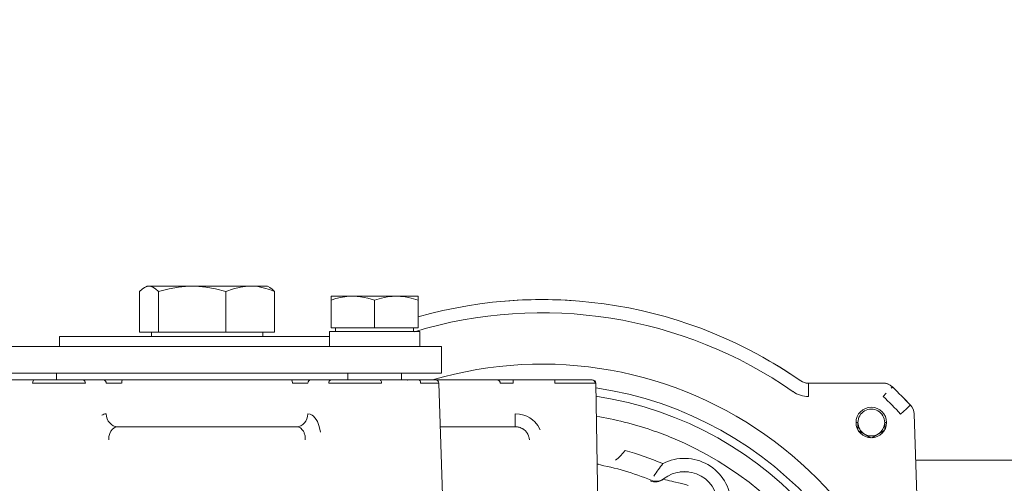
# Model space of a CAD drawing. Header units: centimetres. Extents: x -1436 to 1974, y -887 to 4352.
# Tile 43 of 105: x 544.07 to 558.77, y 2546.47 to 2553.39. Entities that reach past the tile are written whole.
import ezdxf

# ---------------------------------------------------------------- set-up
doc = ezdxf.new("R2010")
doc.units = ezdxf.units.CM
doc.header["$MEASUREMENT"] = 0
doc.layers.add('00 - nowa technologia myjni_Nr_pióra__246', color=7, linetype='Continuous', lineweight=20, true_color=0x1db3b3)
doc.layers.add('299-A Wymiary Opisy', color=7, linetype='Continuous')
doc.layers.add('299-A Wymiary Opisy_Nr_pióra__11', color=7, linetype='Continuous', lineweight=0)
doc.styles.add('STYL_AUTOMATYCZNY_1', font='arial.ttf')
doc.dimstyles.new('STYL_AUTOMATYCZNY__1', dxfattribs={"dimtxt": 13, "dimasz": 7.6, "dimexe": 0.18, "dimexo": 0.0625, "dimgap": 0, "dimtad": 1, "dimdec": 0, "dimzin": 0, "dimdsep": 46, "dimtxsty": 'STYL_AUTOMATYCZNY_1', "dimblk": 'ARROWHEAD_2', "dimblk1": 'ARROWHEAD_2', "dimblk2": 'ARROWHEAD_2', "dimcen": 0.09, "dimclrd": 7, "dimclre": 7, "dimclrt": 7, "dimadec": 0, "dimazin": 0, "dimtfac": 1, "dimtdec": 4, "dimtmove": 0, "dimatfit": 3, "dimfxl": 0, "dimtolj": 1, "dimtzin": 0, "dimarcsym": 0})

# ---------------------------------------------------------------- blocks, each defined once
blk = doc.blocks.new('*D80')
at = {"layer": '299-A Wymiary Opisy_Nr_pióra__11', "color": 7, "linetype": 'Continuous', "lineweight": 0}
for p, q in [((62.397, 2870.081), (62.379, 2855.081)), ((621.207, 2869.379), (621.188, 2854.379)), ((65.281, 2867.577), (59.495, 2857.584)), ((618.304, 2856.882), (624.09, 2866.875)), ((62.388, 2862.581), (57.498, 2862.587)), ((621.197, 2861.879), (62.388, 2862.581)), ((626.087, 2861.873), (621.197, 2861.879))]:
    blk.add_line(p, q, dxfattribs=at)
at = {"layer": '299-A Wymiary Opisy_Nr_pióra__11', "color": 7, "lineweight": 0, "insert": (326.923, 2864.848), "char_height": 13, "attachment_point": 7, "rotation": 359.928, "style": 'STYL_AUTOMATYCZNY_1'}
blk.add_mtext('\\A1;{\\pql;\\fArial|b0|i0|c238|p0;\\W1.000000;559}', dxfattribs=at)
blk = doc.blocks.new('ARROWHEAD_2')
at = {"color": 0, "linetype": 'Continuous', "lineweight": 0}
for p, q in [((-0.3781, -0.655), (0.3781, 0.655)), ((0, 0), (-1, 0))]:
    blk.add_line(p, q, dxfattribs=at)

msp = doc.modelspace()

# ---------------------------------------------------------------- linework, layer by layer
at = {"layer": '00 - nowa technologia myjni_Nr_pióra__246', "color": 132, "linetype": 'Continuous', "lineweight": 20, "true_color": 0x1db3b3}
for p, q in [((545.861, 2548.726), (545.861, 2549.335)), ((545.968, 2549.416), (545.933, 2549.395)), ((545.968, 2549.416), (546.002, 2549.416)), ((546.002, 2549.416), (546.647, 2549.416)), ((546.143, 2548.726), (546.143, 2549.335)), ((546.647, 2549.416), (547.513, 2549.416)), ((547.15, 2548.726), (547.15, 2549.335)), ((547.513, 2549.416), (547.528, 2549.416)), ((547.513, 2549.416), (547.528, 2549.416)), ((547.528, 2549.416), (547.769, 2549.416)), ((547.769, 2549.416), (547.804, 2549.395)), ((547.876, 2548.726), (547.876, 2549.335)), ((548.719, 2549.266), (549.043, 2549.266)), ((548.719, 2549.266), (548.719, 2549.208)), ((548.719, 2548.795), (548.719, 2549.208)), ((549.043, 2549.266), (549.057, 2549.266)), ((549.057, 2549.266), (549.043, 2549.266)), ((549.057, 2549.266), (549.693, 2549.266)), ((549.368, 2548.795), (549.368, 2549.208)), ((549.693, 2549.266), (550.018, 2549.266)), ((550.018, 2549.208), (550.018, 2549.266)), ((550.018, 2548.795), (550.018, 2549.208)), ((545.861, 2548.726), (546.143, 2548.726)), ((546.037, 2548.666), (546.037, 2548.726)), ((546.143, 2548.726), (547.15, 2548.726)), ((547.15, 2548.726), (547.876, 2548.726)), ((547.7, 2548.666), (547.7, 2548.726)), ((549.368, 2548.736), (548.694, 2548.736)), ((548.694, 2548.736), (548.694, 2548.516)), ((548.719, 2548.795), (549.368, 2548.795)), ((548.787, 2548.736), (548.787, 2548.795)), ((549.368, 2548.795), (550.018, 2548.795)), ((550.043, 2548.736), (549.368, 2548.736)), ((549.95, 2548.736), (549.95, 2548.795)), ((549.95, 2548.736), (549.95, 2548.795)), ((550.043, 2548.736), (550.043, 2548.516)), ((550.043, 2548.736), (550.043, 2548.516)), ((544.716, 2548.666), (544.668, 2548.666)), ((544.668, 2548.666), (544.668, 2548.516)), ((548.694, 2548.666), (544.716, 2548.666)), ((546.769, 2548.516), (539.735, 2548.516)), ((549.888, 2548.516), (546.769, 2548.516)), ((549.888, 2548.516), (550.369, 2548.516)), ((550.369, 2548.115), (550.369, 2548.516)), ((555.349, 2548.249), (555.381, 2548.23)), ((546.769, 2548.115), (539.735, 2548.115)), ((543.709, 2548.016), (544.287, 2548.016)), ((544.287, 2548.016), (545.01, 2548.016)), ((544.619, 2548.016), (544.619, 2548.115)), ((545.01, 2548.016), (545.321, 2548.016)), ((545.321, 2548.016), (545.608, 2548.016)), ((545.608, 2548.016), (548.129, 2548.016)), ((549.888, 2548.115), (546.769, 2548.115)), ((548.129, 2548.016), (548.416, 2548.016)), ((548.416, 2548.016), (548.727, 2548.016)), ((548.727, 2548.016), (549.451, 2548.016)), ((548.969, 2548.016), (548.969, 2548.115)), ((549.45, 2548.016), (550.028, 2548.016)), ((549.769, 2548.016), (549.769, 2548.115)), ((549.769, 2548.016), (549.769, 2548.115)), ((549.858, 2548.016), (549.858, 2548.016)), ((549.891, 2548.016), (549.858, 2548.016)), ((549.858, 2548.016), (549.858, 2548.016)), ((549.858, 2548.016), (549.929, 2548.016)), ((549.888, 2548.115), (550.369, 2548.115)), ((550.028, 2548.016), (550.276, 2548.016)), ((550.277, 2548.016), (551.196, 2548.016)), ((551.196, 2548.016), (551.197, 2548.016)), ((551.197, 2548.016), (551.439, 2548.016)), ((551.439, 2548.016), (552.061, 2548.016)), ((551.439, 2548.016), (551.439, 2547.967)), ((552.061, 2547.967), (552.061, 2548.016)), ((552.061, 2548.016), (552.61, 2548.016)), ((552.61, 2548.016), (552.619, 2548.016)), ((550.055, 2547.967), (550.326, 2547.967)), ((550.428, 2545.045), (550.326, 2547.967)), ((552.669, 2547.967), (552.715, 2545.335)), ((556.957, 2547.969), (555.808, 2547.969)), ((555.845, 2547.966), (555.845, 2547.768)), ((556.961, 2547.966), (555.845, 2547.966)), ((557.007, 2547.816), (556.961, 2547.768)), ((551.466, 2547.316), (551.466, 2547.509)), ((557.464, 2546.295), (557.421, 2547.509)), ((545.535, 2547.316), (545.534, 2547.316)), ((545.535, 2547.316), (545.536, 2547.316)), ((545.536, 2547.316), (548.201, 2547.316)), ((548.202, 2547.316), (548.201, 2547.316)), ((548.202, 2547.316), (548.203, 2547.316)), ((550.349, 2547.316), (551.466, 2547.316)), ((551.476, 2547.315), (551.466, 2547.316)), ((556.583, 2547.38), (556.555, 2547.38)), ((556.583, 2547.379), (556.583, 2547.271)), ((556.589, 2547.261), (556.777, 2547.152)), ((556.789, 2547.152), (556.977, 2547.261)), ((556.983, 2547.271), (556.983, 2547.38)), ((557.011, 2547.38), (556.983, 2547.38)), ((557.445, 2546.815), (561.819, 2546.815)), ((552.69, 2546.759), (552.713, 2546.757)), ((553.68, 2546.536), (553.681, 2546.537)), ((553.69, 2546.544), (553.692, 2546.545))]:
    msp.add_line(p, q, dxfattribs=at)
for points in [[(545.861, 2549.335), (545.899, 2549.371), (545.933, 2549.395)], [(545.933, 2549.395), (545.974, 2549.412), (546.002, 2549.416)], [(546.002, 2549.416), (546.03, 2549.412), (546.059, 2549.402), (546.099, 2549.376), (546.143, 2549.335)], [(546.143, 2549.335), (546.302, 2549.376), (546.443, 2549.402), (546.546, 2549.412), (546.647, 2549.416)], [(546.647, 2549.416), (546.747, 2549.412), (546.85, 2549.402), (546.992, 2549.376), (547.15, 2549.335)], [(547.15, 2549.335), (547.265, 2549.376), (547.366, 2549.402), (547.441, 2549.412), (547.513, 2549.416)], [(547.528, 2549.416), (547.625, 2549.408), (547.726, 2549.387), (547.798, 2549.365), (547.876, 2549.335)], [(547.876, 2549.335), (547.838, 2549.371), (547.804, 2549.395)], [(549.043, 2549.266), (548.955, 2549.261), (548.861, 2549.246), (548.793, 2549.23), (548.719, 2549.208)], [(549.057, 2549.265), (549.16, 2549.257), (549.27, 2549.236), (549.368, 2549.208)], [(549.368, 2549.208), (549.471, 2549.237), (549.562, 2549.256), (549.629, 2549.263), (549.693, 2549.266)], [(549.693, 2549.266), (549.758, 2549.263), (549.825, 2549.256), (549.916, 2549.237), (550.018, 2549.208)], [(544.264, 2547.967), (544.266, 2547.985), (544.271, 2548.001), (544.279, 2548.013), (544.284, 2548.015), (544.287, 2548.016)], [(545.053, 2547.967), (545.051, 2547.982), (545.044, 2547.996), (545.029, 2548.011), (545.01, 2548.016)], [(545.364, 2547.967), (545.362, 2547.982), (545.355, 2547.995), (545.345, 2548.007), (545.333, 2548.014), (545.321, 2548.016)], [(545.594, 2547.967), (545.597, 2547.999), (545.602, 2548.011), (545.604, 2548.014), (545.606, 2548.015), (545.608, 2548.016)], [(548.143, 2547.967), (548.139, 2548.002), (548.134, 2548.013), (548.131, 2548.015), (548.129, 2548.016)], [(548.684, 2547.967), (548.686, 2547.982), (548.692, 2547.996), (548.702, 2548.007), (548.715, 2548.014), (548.727, 2548.016)], [(549.473, 2547.967), (549.47, 2547.989), (549.463, 2548.007), (549.458, 2548.013), (549.455, 2548.014), (549.45, 2548.016)], [(550.055, 2547.967), (550.053, 2547.985), (550.047, 2548.001), (550.037, 2548.013), (550.028, 2548.016)], [(551.245, 2547.967), (551.242, 2547.982), (551.235, 2547.995), (551.224, 2548.007), (551.21, 2548.014), (551.196, 2548.016)], [(552.061, 2547.967), (552.534, 2547.967), (552.66, 2547.967)], [(557.099, 2547.91), (557.095, 2547.906), (557.079, 2547.89)], [(557.367, 2547.64), (557.364, 2547.638), (557.308, 2547.586), (557.221, 2547.505)], [(548.561, 2547.233), (548.544, 2547.318), (548.516, 2547.392), (548.498, 2547.424), (548.479, 2547.451), (548.458, 2547.474), (548.435, 2547.491), (548.405, 2547.505), (548.374, 2547.509)], [(551.841, 2547.269), (551.806, 2547.333), (551.761, 2547.388), (551.724, 2547.421), (551.684, 2547.449), (551.64, 2547.472), (551.595, 2547.489), (551.531, 2547.505), (551.466, 2547.509)], [(545.402, 2547.123), (545.404, 2547.168), (545.415, 2547.213), (545.432, 2547.25), (545.456, 2547.282), (545.475, 2547.297), (545.496, 2547.308), (545.535, 2547.316)], [(552.966, 2546.817), (553.004, 2546.848), (553.041, 2546.884), (553.108, 2546.962)], [(553.709, 2546.525), (553.686, 2546.533), (553.682, 2546.535), (553.681, 2546.536), (553.681, 2546.537)], [(554.051, 2546.441), (554.01, 2546.454), (553.931, 2546.474), (553.836, 2546.494)]]:
    msp.add_lwpolyline(points, dxfattribs=at)
msp.add_circle((556.783, 2547.38), 0.228, dxfattribs=at)
for centre, radius, start, end in [((551.868, 2542.465), 6.75, 55.0993, 105.9069), ((551.868, 2542.465), 6.75, 85.9721, 94.6315), ((551.868, 2542.469), 6.549, 55.0945, 106.8984), ((551.868, 2542.465), 6.75, 56.7224, 60.7924), ((551.869, 2542.465), 5.787, 0.005, 106.4418), ((552.094, 2542.826), 6.325, 57.4846, 58.6849), ((550.276, 2547.966), 0.0501, 2.0666, 89.3706), ((552.61, 2547.966), 0.05, 0.9461, 89.9426), ((552.619, 2547.966), 0.05, 1.0072, 89.9928), ((555.845, 2548.166), 0.2, 235.0851, 270.0095), ((544.845, 2358.021), 189.946, 89.93712, 90.17507), ((545.473, 2532.555), 15.413, 89.5525, 90.4065), ((548.264, 2532.555), 15.413, 89.5935, 90.4475), ((548.894, 2361.04), 186.928, 89.8226, 90.06439), ((551.333, 2537.163), 10.805, 89.4361, 90.4666), ((551.868, 2542.469), 5.487, 359.9653, 81.5952), ((555.844, 2548.166), 0.397, 234.9788, 270.1215), ((556.957, 2547.769), 0.2, 46.184, 90), ((556.961, 2547.766), 0.2, 46.1444, 90), ((551.868, 2542.465), 7.55, 43.2591, 46.1444), ((551.865, 2542.462), 7.555, 43.2602, 46.1431), ((551.868, 2542.469), 5.364, 359.9686, 81.377), ((551.844, 2542.443), 7.385, 43.2743, 46.1455), ((556.783, 2547.38), 0.2, 359.9901, 180.0099), ((557.221, 2547.503), 0.2, 2, 43.2591), ((545.364, 2547.394), 0.115, 90.6734, 126.0883), ((551.869, 2542.472), 5.065, 71.1795, 80.8035), ((548.201, 2547.208), 0.108, 68.4248, 89.5479), ((548.196, 2547.197), 0.12, 45.5976, 68.1298), ((548.183, 2547.181), 0.14, 33.6113, 46.2586), ((548.135, 2547.15), 0.198, 21.2697, 33.4111), ((551.467, 2547.085), 0.231, 75.3122, 87.5392), ((551.47, 2547.095), 0.22, 58.4081, 75.4051), ((551.478, 2547.108), 0.205, 47.4122, 58.3912), ((551.481, 2547.111), 0.2, 33.3747, 47.3958), ((551.869, 2542.472), 5.065, 67.3573, 71.1795), ((556.783, 2547.38), 0.2, 179.9999, 0.0001), ((548.101, 2547.138), 0.234, 6.1753, 20.9585), ((548.022, 2547.13), 0.313, 358.5394, 5.955), ((551.489, 2547.117), 0.19, 14.0108, 33.3435), ((551.489, 2547.118), 0.19, 1.5145, 13.8754), ((551.869, 2542.473), 5.064, 359.8747, 67.3592), ((551.868, 2542.464), 4.665, 67.2356, 74.597), ((553.994, 2546.144), 0.7, 2.78, 117.2027), ((551.868, 2542.468), 4.366, 68.1044, 79.1474), ((556.057, 2544.88), 3.039, 141.6467, 145.9908), ((553.557, 2546.693), 0.2, 248.159, 308.0048), ((553.571, 2546.704), 0.2, 248.0425, 306.627), ((553.994, 2546.146), 0.5, 351.3863, 128.6137), ((554.16, 2548.107), 1.645, 254.085, 258.6141), ((553.994, 2546.147), 0.499, 83.222, 97.1023)]:
    msp.add_arc(centre, radius, start, end, dxfattribs=at)
for centre, major_axis, start_param, end_param in [((548.416, 2547.966), (0, 0.05), 0, 1.53938), ((545.536, 2547.516), (0, -0.2), 4.743805, 6.271545), ((548.201, 2547.516), (0, -0.2), 0.011634, 1.53938), ((545.536, 2547.516), (0, -0.2), 6.271545, 6.283185), ((548.201, 2547.516), (0, -0.2), 0.000001, 0.011634)]:
    msp.add_ellipse(centre, major_axis=major_axis, ratio=0.866025, start_param=start_param, end_param=end_param, dxfattribs=at)
msp.add_point((549.858, 2548.016), dxfattribs=at)

# ---------------------------------------------------------------- dimensions: what is measured, and where the dimension line sits
at = {"layer": '299-A Wymiary Opisy', "color": 7, "linetype": 'Continuous', "lineweight": 0}
dim = msp.add_linear_dim(base=(62.388, 2862.581), p1=(621.379, 3006.651), p2=(60.718, 1533.251), angle=179.928, dimstyle='STYL_AUTOMATYCZNY__1', dxfattribs=at)
dim.commit()
dim.dimension.update_dxf_attribs({"geometry": '*D80', "text_midpoint": (341.771, 2871.33), "dimtype": 160, "text_rotation": 359.928})

doc.saveas('drawing.dxf')
